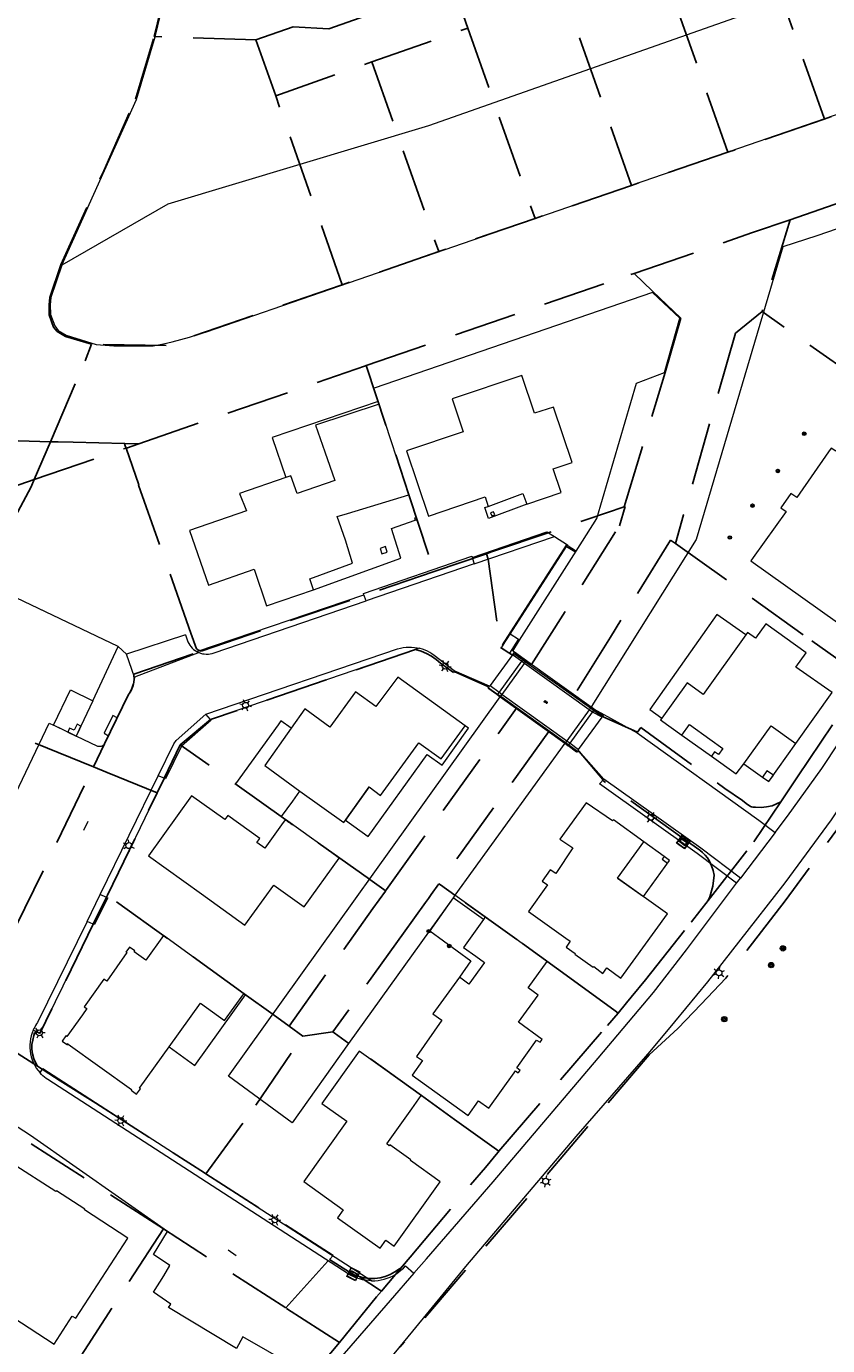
# Model space of a CAD drawing. Header units: metres. Extents: x 89872 to 94585, y 463299 to 469000.
# Tile 108 of 230: x 90800 to 90881, y 465301 to 465434. Entities that reach past the tile are written whole.
import ezdxf
from ezdxf.enums import TextEntityAlignment as Align

# ---------------------------------------------------------------- set-up
doc = ezdxf.new("R2010")
doc.units = ezdxf.units.M
doc.linetypes.add('HIDDEN', pattern=[9.525, 6.35, -3.175])
doc.layers.get('0').update_dxf_attribs({"linetype": 'CONTINUOUS'})
for name, color, linetype, lineweight in [('B-WE-GK-BESCHOEIING-G', 251, 'CONTINUOUS', 13), ('B-WE-GR-BEPLANTING_CULTUUR-G', 251, 'CONTINUOUS', 13), ('B-WE-GR-BOOM-S', 251, 'CONTINUOUS', 13), ('B-WE-IE-TERREINAFSCHEIDING-G', 251, 'CONTINUOUS', 13), ('B-WE-IE-TERREINAFSCHEIDING_KUNSTMATIG_HEKWERK-G', 251, 'CONTINUOUS', 13), ('B-WE-KL-ET_LS_OV_LICHTMAST-S', 251, 'CONTINUOUS', 13), ('B-WE-KL-ET_LS_SR_BORD-S', 251, 'CONTINUOUS', 13), ('B-WE-KW-KUNSTWERK-GV', 251, 'CONTINUOUS', 13), ('B-WE-OG-TOPOGRAFIE_BEBOUWING-GV', 251, 'CONTINUOUS', 13), ('B-WE-OG-TOPOGRAFIE_BEBOUWING_LUIFEL-GV', 251, 'CONTINUOUS', 13), ('B-WE-OG-TOPOGRAFIE_HUISNUMMER-T25', 251, 'CONTINUOUS', 13), ('B-WE-OG-TOPOGRAFIE_STRAATNAAM-T18', 251, 'CONTINUOUS', 13), ('B-WE-OG-TOPOGRAFIE_WATER-GV', 251, 'CONTINUOUS', 13), ('B-WE-VH-VERHARDING-GV', 251, 'CONTINUOUS', 13), ('B-WE-VV-VERKEERSTEKEN-G', 251, 'CONTINUOUS', 13), ('B_OVERBOUWLIJN_LIJN_0', 251, 'CONTINUOUS', 13), ('B_OVERBOUWLIJN_LIJN_1', 251, 'CONTINUOUS', 13), ('Percelen', 10, 'HIDDEN', 25), ('Q_PILAAR', 251, 'CONTINUOUS', 13), ('Q_PILAAR_0', 251, 'CONTINUOUS', 13), ('S_GBKN_SYMBOOL_GV_GROOT_1', 251, 'CONTINUOUS', 13)]:
    doc.layers.add(name, color=color, linetype=linetype, lineweight=lineweight)
doc.styles.get("Standard").update_dxf_attribs({"font": 'isocp.shx'})

# ---------------------------------------------------------------- blocks, each defined once
blk = doc.blocks.new('Q_VERKEERSBORD')
for points in [[(-0.5, 0.5), (0.5, 0.5), (0.5, -0.5), (-0.5, -0.5)], [(-0.37, 0.22), (0.36, 0.22), (0.36, -0.21), (-0.37, -0.21)]]:
    blk.add_lwpolyline(points, close=True)
for points in [[(-0.44, 0.46), (0.44, 0.46, -0.414214), (0.46, 0.44), (0.46, -0.44, -0.414214), (0.44, -0.46), (-0.44, -0.46, -0.414214), (-0.46, -0.44), (-0.46, 0.44), (-0.46, 0.44), (-0.46, 0.45), (-0.46, 0.45), (-0.46, 0.45), (-0.46, 0.45), (-0.46, 0.45), (-0.46, 0.45), (-0.46, 0.46), (-0.46, 0.46), (-0.46, 0.46), (-0.45, 0.46), (-0.45, 0.46), (-0.45, 0.46), (-0.45, 0.46), (-0.45, 0.46), (-0.45, 0.46), (-0.44, 0.46), (-0.44, 0.46)], [(-0.29, 0.16), (0.28, 0.16, -0.414214), (0.3, 0.14), (0.3, -0.13, -0.414214), (0.28, -0.16), (-0.29, -0.16, -0.414214), (-0.31, -0.13), (-0.31, 0.14), (-0.31, 0.14), (-0.31, 0.14), (-0.31, 0.14), (-0.31, 0.15), (-0.31, 0.15), (-0.31, 0.15), (-0.3, 0.15), (-0.3, 0.15), (-0.3, 0.15), (-0.3, 0.16), (-0.3, 0.16), (-0.3, 0.16), (-0.3, 0.16), (-0.29, 0.16), (-0.29, 0.16), (-0.29, 0.16), (-0.29, 0.16), (-0.29, 0.16)]]:
    blk.add_lwpolyline(points, format="xyb")
blk = doc.blocks.new('Q_STRAATNAAMBORD')
for points in [[(-0.5, 0.5), (0.5, 0.5), (0.5, -0.5), (-0.5, -0.5)], [(-0.37, 0.22), (0.36, 0.22), (0.36, -0.21), (-0.37, -0.21)]]:
    blk.add_lwpolyline(points, close=True)
for points in [[(-0.44, 0.46), (0.44, 0.46, -0.414214), (0.46, 0.44), (0.46, -0.44, -0.414214), (0.44, -0.46), (-0.44, -0.46, -0.414214), (-0.46, -0.44), (-0.46, 0.44), (-0.46, 0.44), (-0.46, 0.45), (-0.46, 0.45), (-0.46, 0.45), (-0.46, 0.45), (-0.46, 0.45), (-0.46, 0.45), (-0.46, 0.46), (-0.46, 0.46), (-0.46, 0.46), (-0.45, 0.46), (-0.45, 0.46), (-0.45, 0.46), (-0.45, 0.46), (-0.45, 0.46), (-0.45, 0.46), (-0.44, 0.46), (-0.44, 0.46)], [(-0.29, 0.16), (0.28, 0.16, -0.414214), (0.3, 0.14), (0.3, -0.13, -0.414214), (0.28, -0.16), (-0.29, -0.16, -0.414214), (-0.31, -0.13), (-0.31, 0.14), (-0.31, 0.14), (-0.31, 0.14), (-0.31, 0.14), (-0.31, 0.15), (-0.31, 0.15), (-0.31, 0.15), (-0.3, 0.15), (-0.3, 0.15), (-0.3, 0.15), (-0.3, 0.16), (-0.3, 0.16), (-0.3, 0.16), (-0.3, 0.16), (-0.29, 0.16), (-0.29, 0.16), (-0.29, 0.16), (-0.29, 0.16), (-0.29, 0.16)]]:
    blk.add_lwpolyline(points, format="xyb")
blk = doc.blocks.new('Q_LICHTMAST')
for points in [[(-0.26, 0.15), (-0.52, 0.3)], [(0, 0.3), (0, 0.6)], [(0.26, 0.15), (0.52, 0.3)], [(-0.26, -0.15), (-0.52, -0.3)], [(0, -0.3), (0, -0.6)], [(0.26, -0.15), (0.52, -0.3)]]:
    blk.add_lwpolyline(points)
blk.add_circle((0, 0), 0.3)
blk = doc.blocks.new('Q_BOOM')
for radius in [0.27, 0.18, 0.09]:
    blk.add_circle((0, 0), radius)
blk = doc.blocks.new('S_GBKN_SYMBOOL_GV_GROOT')
for points in [[(-0.1875, 0.03125), (-0.09375, 0.09375)], [(-0.1875, -0.0625), (0.0625, 0.09375)], [(-0.1875, 0.09375), (0.125, -0.09375)], [(-0.1875, 0), (-0.03125, -0.09375)], [(-0.125, -0.09375), (0.1875, 0.09375)], [(-0.0625, 0.09375), (0.1875, -0.0625)], [(0.03125, -0.09375), (0.1875, 0)], [(0.09375, 0.09375), (0.1875, 0.03125)]]:
    blk.add_lwpolyline(points)
blk = doc.blocks.new('BOOM-970')
at = {"layer": 'Q_PILAAR'}
for radius in [0.18, 0.09]:
    blk.add_circle((0, 0), radius, dxfattribs=at)
blk = doc.blocks.new('Q_PILAAR')
at = {"layer": 'Q_PILAAR'}
for p, q in [((0.05, 0.31), (0.12, 0.24)), ((0.12, 0.12), (0.05, 0.05)), ((0.31, 0.31), (0.24, 0.24)), ((0.24, 0.12), (0.31, 0.05))]:
    blk.add_line(p, q, dxfattribs=at)
blk.add_blockref('BOOM-970', (0.18, 0.18))

msp = doc.modelspace()

# ---------------------------------------------------------------- linework, layer by layer
at = {"layer": 'B-WE-GK-BESCHOEIING-G'}
msp.add_line((90854, 465361.88), (90842.89, 465346.52), dxfattribs=at)
for points in [[(90801.99, 465406.21), (90802.02, 465405.23), (90802.47, 465404.07), (90802.79, 465403.6), (90803.6, 465403.13), (90806.66, 465402.2), (90808.44, 465402.05), (90812.39, 465402.06), (90813.44, 465402.25), (90814.32, 465402.46), (90815.19, 465402.69), (90816.06, 465402.93), (90816.93, 465403.19), (90817.79, 465403.46), (90905.26, 465433.65), (90907.4, 465436.07), (90908.07, 465437.15)], [(90803.17, 465410.2), (90802.06, 465406.95), (90801.99, 465406.21)], [(90855.13, 465381.3), (90857.23, 465384.61), (90861.25, 465398.27), (90864.05, 465399.37), (90865.62, 465404.85), (90862.86, 465407.46), (90834.72, 465397.77)], [(90842.71, 465346.27), (90832.14, 465331.55), (90826.43, 465323.53), (90820.03, 465328.24), (90847.47, 465366.57)]]:
    msp.add_lwpolyline(points, dxfattribs=at)
at = {"layer": 'B-WE-GR-BEPLANTING_CULTUUR-G'}
for points in [[(90803.17, 465410.2), (90810.73, 465426.96), (90812.62, 465433.29), (90816.25, 465448.35)], [(90907.77, 465422.07), (90906.04, 465422.34), (90879.46, 465413.19), (90876.02, 465412.06), (90867.26, 465382.47), (90856.88, 465365.94), (90856.65, 465365.55)]]:
    msp.add_lwpolyline(points, dxfattribs=at)
at = {"layer": 'B-WE-IE-TERREINAFSCHEIDING-G'}
for p, q in [((90855.07, 465381.35), (90854.23, 465381.86)), ((90856.65, 465365.55), (90849.8, 465370.45)), ((90846.3, 465367.5), (90846.4, 465367.64)), ((90847.47, 465366.57), (90854, 465361.88)), ((90856.97, 465365.32), (90857.92, 465364.8)), ((90855.36, 465361.15), (90855.29, 465361.08)), ((90845.95, 465344.33), (90842.89, 465346.52))]:
    msp.add_line(p, q, dxfattribs=at)
for points in [[(90847.15, 465366.8), (90846.26, 465367.44), (90846.3, 465367.5)], [(90855.29, 465361.08), (90855.18, 465360.99), (90854.34, 465361.64)]]:
    msp.add_lwpolyline(points, dxfattribs=at)
at = {"layer": 'B-WE-IE-TERREINAFSCHEIDING_KUNSTMATIG_HEKWERK-G'}
for p, q in [((90848.79, 465371), (90848.83, 465370.97)), ((90848.83, 465370.97), (90849.71, 465370.34)), ((90849.71, 465370.34), (90850.03, 465370.11)), ((90850.03, 465370.11), (90856.58, 465365.45)), ((90846.28, 465367.52), (90846.3, 465367.5)), ((90846.3, 465367.5), (90847.2, 465366.86)), ((90847.2, 465366.86), (90847.52, 465366.63)), ((90847.52, 465366.63), (90854.06, 465361.96)), ((90856.58, 465365.45), (90856.91, 465365.21)), ((90856.91, 465365.21), (90857.8, 465364.58)), ((90857.8, 465364.58), (90857.84, 465364.55)), ((90854.06, 465361.96), (90854.4, 465361.72)), ((90854.4, 465361.72), (90855.29, 465361.08)), ((90855.29, 465361.08), (90855.32, 465361.06))]:
    msp.add_line(p, q, dxfattribs=at)
at = {"layer": 'B-WE-KW-KUNSTWERK-GV'}
for p, q in [((90848.72, 465370.81), (90846.45, 465367.71)), ((90849.61, 465370.19), (90848.72, 465370.81)), ((90849.61, 465370.19), (90847.36, 465367.06)), ((90847.67, 465366.83), (90849.92, 465369.96)), ((90849.71, 465370.34), (90849.61, 465370.19)), ((90849.92, 465369.96), (90849.61, 465370.19)), ((90849.8, 465370.45), (90849.71, 465370.34)), ((90850.11, 465370.23), (90849.8, 465370.45)), ((90849.92, 465369.96), (90850.03, 465370.11)), ((90856.46, 465365.28), (90849.92, 465369.96)), ((90850.03, 465370.11), (90850.11, 465370.23)), ((90846.45, 465367.71), (90847.36, 465367.06)), ((90847.2, 465366.86), (90847.15, 465366.8)), ((90847.15, 465366.8), (90847.47, 465366.57)), ((90847.36, 465367.06), (90847.2, 465366.86)), ((90847.36, 465367.06), (90847.67, 465366.83)), ((90847.47, 465366.57), (90847.52, 465366.63)), ((90847.52, 465366.63), (90847.67, 465366.83)), ((90847.67, 465366.83), (90854.2, 465362.14)), ((90856.58, 465365.45), (90856.46, 465365.28)), ((90856.65, 465365.55), (90856.58, 465365.45)), ((90856.97, 465365.32), (90856.65, 465365.55)), ((90856.91, 465365.21), (90856.97, 465365.32)), ((90856.46, 465365.28), (90854.2, 465362.14)), ((90854.53, 465361.9), (90856.79, 465365.04)), ((90855.39, 465361.25), (90857.76, 465364.51)), ((90856.79, 465365.04), (90856.46, 465365.28)), ((90856.79, 465365.04), (90856.91, 465365.21)), ((90857.76, 465364.51), (90856.79, 465365.04)), ((90854.06, 465361.96), (90854, 465361.88)), ((90854, 465361.88), (90854.34, 465361.64)), ((90854.2, 465362.14), (90854.06, 465361.96)), ((90854.2, 465362.14), (90854.53, 465361.9)), ((90854.34, 465361.64), (90854.4, 465361.72)), ((90854.4, 465361.72), (90854.53, 465361.9)), ((90854.53, 465361.9), (90855.39, 465361.25))]:
    msp.add_line(p, q, dxfattribs=at)
at = {"layer": 'B-WE-OG-TOPOGRAFIE_BEBOUWING-GV'}
for p, q in [((90838.23, 465387.01), (90835.22, 465396.17)), ((90836.05, 465381.21), (90835.86, 465381.76)), ((90803.77, 465363.01), (90804.63, 465362.59)), ((90827.23, 465357.06), (90831.65, 465353.86)), ((90831.83, 465354.12), (90832.2, 465354.64)), ((90831.65, 465353.86), (90831.83, 465354.12)), ((90854.81, 465351.31), (90853.07, 465348.72)), ((90864.03, 465350.44), (90863.83, 465350.17)), ((90863.83, 465350.17), (90864.38, 465349.78)), ((90864.38, 465349.78), (90864.57, 465350.05)), ((90845.95, 465344.33), (90845.77, 465344.07)), ((90821.56, 465336.57), (90813.45, 465342.44))]:
    msp.add_line(p, q, dxfattribs=at)
for points in [[(90850.14, 465386.05), (90853.62, 465387.23), (90852.83, 465389.63), (90854.73, 465390.28), (90852.85, 465395.87), (90850.92, 465395.26), (90849.64, 465399.06), (90842.6, 465396.69), (90843.72, 465393.38), (90837.99, 465391.45), (90840.22, 465384.83), (90845.93, 465386.79), (90846.26, 465385.83), (90849.74, 465387.12), (90850.14, 465386.05)], [(90889.69, 465389.65), (90891.94, 465392.78), (90883.96, 465398.47), (90881.7, 465395.32), (90883.34, 465394.14), (90881.37, 465391.4), (90880.92, 465391.72), (90880.64, 465391.33), (90877.42, 465386.73), (90876.84, 465387.14), (90875.81, 465385.69), (90876.35, 465385.31), (90873.01, 465380.66), (90872.78, 465380.34), (90881.53, 465374.09), (90884.17, 465377.76), (90885.8, 465376.6), (90888.68, 465380.64), (90887.02, 465381.83), (90889.66, 465385.51), (90886.05, 465388.08), (90887.97, 465390.84)], [(90825.82, 465388.74), (90821.14, 465387.14), (90821.83, 465385.37), (90816.09, 465383.38), (90817.98, 465377.88)], [(90846.5, 465385.18), (90846.61, 465384.88), (90846.91, 465384.99), (90846.8, 465385.29), (90846.5, 465385.18)], [(90839.02, 465384.71), (90838.81, 465384.63), (90838.88, 465384.42)], [(90835.86, 465381.76), (90835.33, 465381.57), (90835.52, 465381.02), (90836.05, 465381.21)], [(90808.88, 465371.65), (90793.45, 465379), (90789.15, 465369.92), (90792.18, 465368.46)], [(90817.98, 465377.88), (90822.6, 465379.48), (90823.87, 465375.76), (90828.6, 465377.41)], [(90868.8, 465360.57), (90871.32, 465358.78), (90872.07, 465359.82), (90874.83, 465363.66), (90877.35, 465361.85), (90880.99, 465367), (90877.32, 465369.58), (90878.38, 465371.04), (90874.31, 465373.96), (90873.26, 465372.5), (90872.45, 465373.08), (90872.27, 465372.83)], [(90802.33, 465363.71), (90804.04, 465367.28), (90806.31, 465366.17), (90808.88, 465371.65)], [(90843.91, 465363.65), (90837.12, 465368.57), (90834.9, 465365.6), (90832.84, 465367.08), (90830.26, 465363.52), (90827.74, 465365.35), (90826.33, 465363.4)], [(90863.81, 465364.43), (90863.67, 465364.24), (90865.82, 465362.71)], [(90796.84, 465346.38), (90794.15, 465347.68), (90796.82, 465353.29), (90799.19, 465358.27), (90801.88, 465363.92), (90802.33, 465363.71)], [(90804.63, 465362.59), (90804.83, 465363.01), (90805.11, 465363.63), (90804.72, 465363.81), (90804.42, 465363.2), (90803.96, 465363.42), (90803.77, 465363.01)], [(90875.07, 465358.65), (90874.42, 465359.11), (90873.97, 465358.47), (90874.61, 465358.01), (90875.07, 465358.65)], [(90832.2, 465354.64), (90832.41, 465354.93), (90834.21, 465357.47)], [(90828.65, 465352.11), (90825.77, 465354.19), (90825.54, 465353.87), (90823.7, 465351.27), (90822.89, 465351.85), (90823.18, 465352.26), (90819.93, 465354.59), (90819.63, 465354.19), (90816.27, 465356.57), (90811.92, 465350.5), (90817.28, 465346.66)], [(90861.97, 465351.92), (90858.9, 465354.14), (90858.82, 465354.04), (90856.15, 465355.86), (90853.49, 465352.2), (90854.81, 465351.31)], [(90817.28, 465346.66), (90821.68, 465343.51), (90824.59, 465347.55), (90827.66, 465345.35), (90831.2, 465350.27), (90828.73, 465352.05), (90828.65, 465352.11)], [(90853.07, 465348.72), (90852.52, 465349.09), (90851.71, 465347.96), (90852.25, 465347.57), (90850.31, 465344.88), (90854.1, 465342.18), (90854.52, 465341.88), (90854.12, 465341.27), (90855.04, 465340.65), (90854.99, 465340.58), (90856.87, 465339.24), (90856.92, 465339.31), (90857.83, 465338.61), (90858.23, 465339.17), (90859.64, 465338.15), (90864.36, 465344.64), (90859.33, 465348.26)], [(90843.35, 465338.24), (90840.65, 465334.52), (90841.58, 465333.88), (90839.01, 465330.22), (90839.62, 465329.82), (90838.58, 465328.33), (90844.23, 465324.25), (90845.28, 465325.73), (90846.31, 465324.99), (90848.88, 465328.56), (90849.02, 465328.76), (90849.29, 465328.56), (90849.49, 465328.82), (90849.15, 465329.07), (90851.14, 465331.89), (90851.52, 465331.67), (90851.71, 465331.94), (90849.31, 465333.68), (90851.3, 465336.42), (90850.3, 465337.15), (90852.22, 465339.82), (90845.95, 465344.33)], [(90813.45, 465342.44), (90811.67, 465339.96), (90810.49, 465340.81), (90810.56, 465340.91), (90810.02, 465341.29), (90809.65, 465340.76), (90809.75, 465340.73), (90807.71, 465337.85), (90807.43, 465338.05), (90805.44, 465335.25), (90805.7, 465335.07), (90805.26, 465334.45), (90803.69, 465332.26), (90803.59, 465332.3), (90803.21, 465331.77), (90803.74, 465331.41), (90803.76, 465331.53), (90803.82, 465331.48), (90810.23, 465326.9), (90810.17, 465326.81), (90810.71, 465326.41), (90811.11, 465326.95), (90811.02, 465327.01), (90811.1, 465327.13), (90814.01, 465331.19)], [(90841.39, 465317.56), (90838.4, 465319.7), (90838.44, 465319.78), (90836.31, 465321.28), (90836.26, 465321.2), (90836, 465321.38), (90838.53, 465324.94), (90839.48, 465326.27), (90833.22, 465330.76), (90829.46, 465325.48), (90831.97, 465323.68), (90827.62, 465317.58), (90831.6, 465314.73), (90831.04, 465313.91), (90835.34, 465310.84), (90835.92, 465311.65), (90836.74, 465311.05), (90841.39, 465317.56)], [(90794.05, 465317.92), (90790.25, 465312.01), (90791.59, 465311.14), (90792.75, 465310.39), (90793.22, 465311.11), (90796.72, 465308.84), (90794.89, 465306.03), (90802.4, 465301.16), (90804.23, 465303.98), (90804.59, 465303.76), (90809.85, 465311.87), (90805.45, 465314.71), (90805.5, 465314.8), (90802.63, 465316.66), (90802.57, 465316.58), (90798.15, 465319.42), (90796.24, 465316.45), (90795.96, 465316.64)]]:
    msp.add_lwpolyline(points, dxfattribs=at)
at = {"layer": 'B-WE-OG-TOPOGRAFIE_BEBOUWING_LUIFEL-GV'}
for p, q in [((90826.32, 465388.92), (90825.82, 465388.74)), ((90839.02, 465384.71), (90838.23, 465387.01)), ((90838.88, 465384.42), (90839.09, 465384.49)), ((90839.09, 465384.49), (90839.02, 465384.71)), ((90865.82, 465362.71), (90868.8, 465360.57)), ((90834.21, 465357.47), (90832.2, 465354.64)), ((90834.21, 465357.47), (90835.38, 465356.62)), ((90859.33, 465348.26), (90861.97, 465351.92)), ((90864.03, 465350.44), (90861.97, 465351.92)), ((90861.94, 465346.38), (90864.57, 465350.05)), ((90864.57, 465350.05), (90864.03, 465350.44)), ((90859.33, 465348.26), (90861.94, 465346.38)), ((90845.77, 465344.07), (90842.71, 465346.27))]:
    msp.add_line(p, q, dxfattribs=at)
for points in [[(90835.22, 465396.17), (90835.13, 465396.42), (90824.44, 465392.79), (90825.82, 465388.74)], [(90835.22, 465396.17), (90828.81, 465394.04), (90829.74, 465391.35), (90830.75, 465388.44), (90826.94, 465387.12), (90826.32, 465388.92)], [(90828.6, 465377.41), (90828.23, 465378.5), (90832.55, 465380.09), (90831.85, 465382.43), (90831.01, 465384.8), (90832.04, 465385.12), (90838.23, 465387.01)], [(90828.6, 465377.41), (90837.43, 465380.61), (90836.49, 465383.59), (90838.88, 465384.42)], [(90872.27, 465372.83), (90869.37, 465374.89), (90862.57, 465365.31), (90863.81, 465364.43)], [(90872.27, 465372.83), (90867.98, 465366.82), (90866.34, 465367.99), (90863.81, 465364.43)], [(90826.33, 465363.4), (90825.31, 465364.14), (90825.02, 465363.74), (90820.73, 465357.8), (90825.38, 465354.47), (90826.52, 465356.04), (90827.23, 465357.06)], [(90826.33, 465363.4), (90823.67, 465359.64), (90827.23, 465357.06)], [(90831.83, 465354.12), (90834.14, 465352.46), (90840.08, 465360.75), (90841.59, 465359.68), (90844.25, 465363.4), (90843.91, 465363.65)], [(90835.38, 465356.62), (90839.23, 465361.93), (90841.51, 465360.3), (90843.91, 465363.65)], [(90865.82, 465362.71), (90866.59, 465363.79), (90868.65, 465362.29), (90869.96, 465361.35), (90869.52, 465360.74), (90869.13, 465361.03), (90868.8, 465360.57)], [(90832.2, 465354.64), (90831.83, 465354.12), (90831.83, 465354.12)], [(90842.71, 465346.27), (90840.36, 465342.91), (90844.5, 465339.9), (90843.35, 465338.24)], [(90845.77, 465344.07), (90843.75, 465341.25), (90844.99, 465340.36), (90845.87, 465339.73), (90844.3, 465337.54), (90843.35, 465338.24)], [(90814.01, 465331.19), (90816.61, 465329.33), (90821.73, 465336.45), (90821.56, 465336.57)], [(90814.01, 465331.19), (90817.18, 465335.62), (90819.6, 465333.85), (90821.56, 465336.57)]]:
    msp.add_lwpolyline(points, dxfattribs=at)
at = {"layer": 'B-WE-OG-TOPOGRAFIE_STRAATNAAM-T18'}
for p, q in [((90805.41, 465353.11), (90805.84, 465354.01)), ((90819.97, 465310.67), (90820.79, 465310.1))]:
    msp.add_line(p, q, dxfattribs=at)
at = {"layer": 'B-WE-OG-TOPOGRAFIE_WATER-GV'}
for p, q in [((90848.91, 465371.08), (90849.8, 465370.45)), ((90842.89, 465346.52), (90842.71, 465346.27))]:
    msp.add_line(p, q, dxfattribs=at)
msp.add_lwpolyline([(90908.07, 465437.15), (90897.39, 465440.98), (90885.89, 465439.08), (90871.15, 465435.18), (90840.23, 465424.29), (90813.88, 465416.36), (90803.17, 465410.2)], dxfattribs=at)
at = {"layer": 'B-WE-VH-VERHARDING-GV'}
for p, q in [((90844.84, 465380.01), (90852.94, 465382.78)), ((90849.43, 465372.3), (90855.13, 465381.3)), ((90855.07, 465381.35), (90855.13, 465381.3)), ((90844.84, 465380.01), (90833.92, 465376.27)), ((90844.64, 465380.67), (90844.84, 465380.01)), ((90816.81, 465371.16), (90833.68, 465376.89)), ((90833.92, 465376.27), (90833.68, 465376.89)), ((90815.67, 465372.85), (90809.72, 465370.9)), ((90847.73, 465371.78), (90848.48, 465372.92)), ((90849.33, 465372.37), (90848.48, 465372.92)), ((90849.43, 465372.3), (90849.33, 465372.37)), ((90808.88, 465371.65), (90809.72, 465370.9)), ((90810.51, 465368.58), (90809.72, 465370.9)), ((90817.04, 465371.05), (90810.51, 465368.58)), ((90817.73, 465364.82), (90837.1, 465371.43)), ((90839.27, 465371.49), (90818.2, 465364.29)), ((90848.83, 465370.97), (90848.72, 465370.81)), ((90848.91, 465371.08), (90848.83, 465370.97)), ((90846.45, 465367.71), (90846.4, 465367.64)), ((90807.89, 465362.64), (90808.77, 465364.47)), ((90818.2, 465364.29), (90817.73, 465364.82)), ((90857.76, 465364.51), (90857.8, 465364.58)), ((90857.8, 465364.58), (90857.92, 465364.8)), ((90803.77, 465363.01), (90802.33, 465363.71)), ((90855.36, 465361.15), (90855.39, 465361.25)), ((90857.95, 465358.26), (90855.36, 465361.15)), ((90807.05, 465346.6), (90812.91, 465358.59)), ((90813.51, 465358.35), (90807.69, 465346.3)), ((90813.51, 465358.35), (90812.91, 465358.59)), ((90875.24, 465352.88), (90871.74, 465348.24)), ((90871.35, 465347.73), (90867.36, 465350.74)), ((90871.35, 465347.73), (90871.74, 465348.24)), ((90805.72, 465343.87), (90807.05, 465346.6)), ((90807.69, 465346.3), (90807.05, 465346.6)), ((90806.35, 465343.61), (90805.72, 465343.87))]:
    msp.add_line(p, q, dxfattribs=at)
for points in [[(90875.24, 465352.88), (90876.48, 465354.53), (90879.96, 465359.32), (90885.05, 465367.02), (90888.88, 465373.03), (90892.51, 465379.09), (90895.98, 465385.43), (90898.45, 465390.39)], [(90844.64, 465380.67), (90852.18, 465383.26), (90852.94, 465382.78)], [(90852.94, 465382.78), (90854.28, 465381.93), (90854.23, 465381.86)], [(90854.23, 465381.86), (90854.12, 465381.92), (90847.66, 465371.82), (90847.73, 465371.78)], [(90848.48, 465372.92), (90854.15, 465381.79), (90855.01, 465381.26), (90855.07, 465381.35)], [(90833.68, 465376.89), (90833.65, 465377.03), (90844.6, 465380.78), (90844.64, 465380.67)], [(90817.04, 465371.05), (90817.18, 465371), (90817.38, 465370.94), (90817.57, 465370.91), (90817.77, 465370.9), (90817.98, 465370.9), (90818.17, 465370.93), (90818.37, 465370.97), (90818.56, 465371.03), (90833.92, 465376.27)], [(90815.67, 465372.85), (90815.92, 465372.14), (90816, 465371.97), (90816.1, 465371.8), (90816.22, 465371.65), (90816.35, 465371.51), (90816.49, 465371.37), (90816.65, 465371.26), (90816.81, 465371.16)], [(90847.73, 465371.78), (90847.57, 465371.55), (90848.44, 465371), (90849.33, 465372.37)], [(90848.91, 465371.08), (90848.73, 465371.2), (90849.43, 465372.3)], [(90816.81, 465371.16), (90816.99, 465371.07), (90817.04, 465371.05)], [(90837.1, 465371.43), (90837.38, 465371.51), (90837.66, 465371.56), (90837.95, 465371.59), (90838.23, 465371.61), (90838.52, 465371.6), (90838.81, 465371.57), (90839.09, 465371.53), (90839.27, 465371.49)], [(90846.4, 465367.64), (90842.81, 465369.22), (90840.78, 465370.76), (90840.56, 465370.92), (90840.34, 465371.05), (90840.11, 465371.18), (90839.87, 465371.29), (90839.62, 465371.38), (90839.37, 465371.46), (90839.27, 465371.49)], [(90810.51, 465368.58), (90810.47, 465368.29), (90810.4, 465368), (90810.31, 465367.71), (90810.21, 465367.43), (90810.09, 465367.16), (90808.77, 465364.47)], [(90808.77, 465364.47), (90808.33, 465364.7), (90807.46, 465362.89), (90807.89, 465362.64)], [(90812.91, 465358.59), (90814.49, 465361.83), (90814.71, 465362.17), (90817.73, 465364.82)], [(90818.2, 465364.29), (90818.26, 465364.23), (90815.25, 465361.58), (90813.66, 465358.3), (90813.51, 465358.35)], [(90857.92, 465364.8), (90861.32, 465362.94), (90873.59, 465354.12), (90875.24, 465352.88)], [(90807.89, 465362.64), (90807.5, 465361.81), (90807.43, 465361.73), (90807.35, 465361.66), (90807.25, 465361.6), (90807.15, 465361.57), (90807.04, 465361.55), (90806.93, 465361.56), (90806.81, 465361.57), (90804.63, 465362.59)], [(90883.4, 465357.86), (90880.89, 465354.14), (90876.21, 465347.79), (90871.54, 465341.79), (90868.42, 465337.77), (90865.07, 465333.72), (90862.57, 465330.72), (90862.16, 465330.23), (90855.12, 465322.13), (90843.95, 465309), (90838.59, 465302.46), (90834.83, 465297.88), (90830.16, 465292.49), (90825.82, 465287.67)], [(90867.36, 465350.74), (90857.51, 465357.77), (90857.95, 465358.26)], [(90871.74, 465348.24), (90867.73, 465351.27), (90857.95, 465358.26)], [(90838.75, 465308.31), (90840.01, 465309.76), (90846.77, 465317.55), (90857.36, 465330.05), (90862.94, 465336.7), (90866.28, 465341.01), (90871.35, 465347.73)], [(90807.69, 465346.3), (90807.82, 465346.25), (90806.48, 465343.55), (90806.35, 465343.61)], [(90805.72, 465343.87), (90800.73, 465333.65), (90800.63, 465333.51), (90800.53, 465333.36), (90800.44, 465333.2), (90800.36, 465333.04), (90800.29, 465332.88)], [(90806.35, 465343.61), (90800.95, 465332.57), (90800.29, 465332.88)], [(90829.27, 465297.39), (90821.47, 465301.88), (90820.83, 465300.71), (90813.96, 465304.86), (90814.18, 465305.2), (90812.43, 465306.4), (90813.48, 465308.04), (90814.1, 465309.11), (90812.45, 465310.2), (90813.84, 465312.53), (90800.02, 465322.24), (90793.64, 465326.34), (90793.18, 465326.64), (90791.08, 465327.98), (90793.72, 465334.3), (90793.84, 465334.31), (90793.95, 465334.34), (90794.05, 465334.39), (90794.14, 465334.45), (90794.21, 465334.53), (90794.27, 465334.63), (90795.25, 465336.6)], [(90800.29, 465332.88), (90800.17, 465332.6), (90800.08, 465332.3), (90800.02, 465332), (90799.97, 465331.7), (90799.95, 465331.39), (90799.95, 465331.09), (90799.97, 465330.78), (90800.02, 465330.48), (90800.09, 465330.18), (90800.19, 465329.89), (90800.3, 465329.6), (90800.44, 465329.33), (90800.59, 465329.06), (90800.77, 465328.81), (90800.97, 465328.58)], [(90800.97, 465328.58), (90801.25, 465329.01), (90834.49, 465307.55)], [(90834.49, 465307.55), (90834.18, 465307.57), (90833.87, 465307.6), (90833.56, 465307.66), (90833.26, 465307.74), (90832.96, 465307.83), (90832.67, 465307.95), (90832.39, 465308.09), (90832.12, 465308.25), (90801.75, 465327.9), (90801.58, 465328.01), (90801.42, 465328.14), (90801.26, 465328.28), (90801.11, 465328.42), (90800.97, 465328.58)], [(90838.75, 465308.31), (90836.36, 465305.56), (90829.27, 465297.39)], [(90834.49, 465307.55), (90834.81, 465307.56), (90835.13, 465307.59), (90835.44, 465307.64), (90835.75, 465307.72), (90836.06, 465307.82), (90836.35, 465307.93), (90836.64, 465308.07), (90836.92, 465308.23), (90837.19, 465308.41), (90837.44, 465308.61), (90837.68, 465308.82), (90837.9, 465309.05), (90838.75, 465308.31)]]:
    msp.add_lwpolyline(points, dxfattribs=at)
at = {"layer": 'B_OVERBOUWLIJN_LIJN_0'}
msp.add_lwpolyline([(90850.14, 465386.05), (90846.3, 465384.62), (90845.9, 465385.7), (90846.26, 465385.83)], dxfattribs=at)
at = {"layer": 'B_OVERBOUWLIJN_LIJN_1'}
for points in [[(90806.31, 465366.17), (90805.11, 465363.63), (90804.83, 465363.01), (90804.63, 465362.59), (90804.22, 465362.79), (90802.33, 465363.71)], [(90872.07, 465359.82), (90873.97, 465358.47), (90874.61, 465358.01), (90877.35, 465361.85)]]:
    msp.add_lwpolyline(points, dxfattribs=at)
at = {"layer": 'Percelen'}
for p, q in [((90871.74, 465449.01), (90880.21, 465424.98)), ((90870.47, 465421.63), (90862.03, 465445.58)), ((90852.32, 465442.16), (90860.73, 465418.28)), ((90822.79, 465432.98), (90812.51, 465433.33)), ((90834.5, 465430.75), (90844.21, 465434.17)), ((90844.21, 465434.17), (90850.99, 465414.93)), ((90822.79, 465432.98), (90824.78, 465427.32)), ((90824.78, 465427.32), (90834.5, 465430.75)), ((90834.5, 465430.75), (90841.26, 465411.58)), ((90889.95, 465428.33), (90880.21, 465424.98)), ((90831.51, 465408.22), (90824.78, 465427.32)), ((90880.21, 465424.98), (90870.47, 465421.63)), ((90870.47, 465421.63), (90860.73, 465418.28)), ((90860.73, 465418.28), (90850.99, 465414.93)), ((90850.99, 465414.93), (90841.26, 465411.58)), ((90876.75, 465414.8), (90873.93, 465405.52)), ((90841.26, 465411.58), (90831.51, 465408.22)), ((90800.39, 465388.53), (90802.04, 465392.37)), ((90800.39, 465388.53), (90809.66, 465391.72)), ((90785.9, 465383.53), (90800.39, 465388.53)), ((90840.79, 465379.24), (90846.07, 465381.04)), ((90817.24, 465371.2), (90840.79, 465379.24)), ((90806.37, 465359.51), (90786.49, 465367.62)), ((90794.35, 465334.72), (90806.38, 465359.5)), ((90806.38, 465359.5), (90806.37, 465359.51)), ((90807.79, 465346.52), (90812.81, 465356.88)), ((90827.52, 465332.29), (90826.14, 465333.29)), ((90830.56, 465332.7), (90827.52, 465332.29)), ((90825.8, 465304.81), (90813.43, 465312.79)), ((90825.8, 465304.81), (90830.23, 465309.72)), ((90835.47, 465306.5), (90833.21, 465307.97)), ((90835.47, 465306.5), (90837.59, 465309.02)), ((90831.22, 465301.32), (90825.8, 465304.81))]:
    msp.add_line(p, q, dxfattribs=at)
for points in [[(90812.51, 465433.33), (90816.15, 465448.36), (90816.2, 465448.63)], [(90842.34, 465447.01), (90838.4, 465438.77), (90838.04, 465438.14), (90837.6, 465437.54), (90837.07, 465437), (90836.48, 465436.53), (90835.84, 465436.15), (90835.15, 465435.86), (90830.14, 465434.09), (90826.56, 465434.31), (90822.79, 465432.98)], [(90844.21, 465434.17), (90842.97, 465437.68), (90843.66, 465439.1), (90852.32, 465442.16)], [(90806.16, 465402.21), (90803.54, 465402.99), (90802.69, 465403.5), (90802.33, 465403.96), (90801.9, 465405.2), (90801.88, 465406.2), (90801.96, 465406.95), (90803.07, 465410.25), (90807.41, 465419.76), (90810.63, 465426.99), (90812.51, 465433.33)], [(90876.75, 465414.8), (90901.62, 465423.36), (90907.79, 465425.48), (90908.17, 465425.61)], [(90860.99, 465409.37), (90872.97, 465413.5), (90876.75, 465414.8)], [(90833.93, 465400.07), (90860.67, 465409.27), (90860.99, 465409.37)], [(90860, 465385.8), (90864.13, 465399.37), (90865.73, 465404.87), (90862.87, 465407.58), (90860.99, 465409.37)], [(90831.51, 465408.22), (90813.7, 465402.1), (90806.16, 465402.21)], [(90873.93, 465405.52), (90871.23, 465403.33), (90866, 465384.97), (90865.17, 465382.08)], [(90896.48, 465389.47), (90896.43, 465389.51), (90891.94, 465392.78), (90890.89, 465393.53), (90883.96, 465398.47), (90873.93, 465405.52)], [(90802.04, 465392.37), (90805.52, 465400.53), (90806.16, 465402.21)], [(90810.95, 465392.16), (90833.87, 465400.04), (90833.93, 465400.07)], [(90833.93, 465400.07), (90838.23, 465387.01), (90840.79, 465379.24)], [(90802.04, 465392.37), (90795.57, 465392.57), (90790.81, 465394.72), (90785.9, 465383.53)], [(90809.49, 465392.19), (90804.33, 465392.32), (90802.82, 465392.35), (90802.04, 465392.37)], [(90810.95, 465392.16), (90809.54, 465392.19), (90809.49, 465392.19)], [(90809.49, 465392.19), (90809.58, 465391.94), (90809.66, 465391.72)], [(90809.66, 465391.72), (90809.7, 465391.73), (90810.95, 465392.16)], [(90809.66, 465391.72), (90810.96, 465388), (90810.93, 465387.97), (90816.21, 465373.03), (90816.77, 465371.43), (90816.99, 465371.3), (90817.24, 465371.2)], [(90786.49, 465367.62), (90788.35, 465369.87), (90792.87, 465376.2), (90797.34, 465382.73), (90797.91, 465383.75), (90800.09, 465387.82), (90800.39, 465388.53)], [(90846.07, 465381.04), (90846.26, 465380.51), (90847.48, 465371.58), (90848.71, 465370.8), (90848.92, 465371.08), (90850.64, 465369.85), (90859.51, 465383.87), (90860.09, 465385.83), (90860, 465385.8)], [(90846.07, 465381.04), (90846.6, 465381.22), (90856.41, 465384.57), (90860, 465385.8)], [(90865.17, 465382.08), (90864.68, 465382.43), (90858.6, 465372.62), (90854.96, 465366.74), (90857.84, 465364.66), (90857.86, 465364.55), (90861.33, 465363.01), (90861.66, 465363.47), (90870.17, 465357.31), (90871.96, 465356.09), (90872.33, 465355.78), (90872.74, 465355.5), (90872.86, 465355.46), (90872.99, 465355.43), (90873.27, 465355.41), (90873.83, 465355.4), (90874.38, 465355.45), (90874.93, 465355.57), (90875.74, 465355.94), (90875.81, 465355.97)], [(90865.17, 465382.08), (90878.96, 465372.24), (90884.22, 465368.5)], [(90806.37, 465359.51), (90807.5, 465361.83), (90809.91, 465366.81), (90810.11, 465367.1), (90810.26, 465367.4), (90810.38, 465367.73), (90810.45, 465368.06), (90810.48, 465368.41), (90810.46, 465368.75), (90810.44, 465368.88), (90817.24, 465371.2)], [(90835.89, 465346.98), (90836.16, 465347.35), (90849.1, 465365.43), (90846.32, 465367.43), (90846.21, 465367.61), (90842.81, 465369.15), (90842.74, 465369.05), (90841.44, 465369.97), (90840.99, 465370.35), (90840.52, 465370.68), (90840.01, 465370.96), (90839.47, 465371.19), (90838.91, 465371.36), (90818.21, 465364.29), (90815.14, 465361.74)], [(90875.81, 465355.97), (90877.5, 465358.49), (90884.22, 465368.5)], [(90868.48, 465346), (90868.65, 465346.35), (90868.95, 465347.45), (90869.07, 465348.55), (90868.97, 465349.04), (90868.82, 465349.51), (90868.61, 465349.97), (90868.42, 465350.29), (90868.19, 465350.58), (90867.92, 465350.85), (90867.63, 465351.08), (90865.83, 465352.37), (90857.82, 465358.13), (90857.83, 465358.23), (90855.43, 465361.04), (90855.24, 465361.01), (90852.37, 465363.08), (90841.28, 465347.68)], [(90815.14, 465361.74), (90813.52, 465358.36), (90813.51, 465358.33), (90812.81, 465356.88)], [(90835.89, 465346.98), (90835.7, 465347.11), (90834.31, 465348.1), (90834.26, 465348.14), (90826.32, 465353.78), (90826.3, 465353.79), (90826.27, 465353.81), (90826.15, 465353.9), (90826.13, 465353.91), (90826.12, 465353.92), (90825.82, 465354.14), (90815.14, 465361.74)], [(90812.81, 465356.88), (90812.79, 465356.89), (90807.77, 465358.94), (90806.38, 465359.5)], [(90884.29, 465356.97), (90876.26, 465345.97), (90870.25, 465338.15), (90867.76, 465335.52), (90865.42, 465333.06), (90862.5, 465330.38), (90837.33, 465300.86)], [(90868.48, 465346), (90873.09, 465351.92), (90875.81, 465355.97)], [(90826.14, 465333.29), (90834.61, 465345.19), (90835.86, 465346.93), (90835.88, 465346.96), (90835.89, 465346.98)], [(90841.28, 465347.68), (90840.5, 465346.59), (90840.22, 465346.2), (90839.93, 465345.8), (90837.69, 465342.69), (90830.56, 465332.7)], [(90859.37, 465334.62), (90859.09, 465334.83), (90854.86, 465337.92), (90849.14, 465342.05), (90842.89, 465346.52), (90841.43, 465347.57), (90841.28, 465347.68)], [(90807.79, 465346.52), (90807.69, 465346.32), (90806.35, 465343.6), (90800.96, 465332.56), (90800.54, 465332.77), (90800.36, 465332.34), (90800.23, 465331.89), (90800.16, 465331.42), (90800.15, 465330.95), (90800.21, 465330.48), (90800.34, 465330), (90800.54, 465329.54), (90800.71, 465329.25)], [(90826.14, 465333.29), (90824.52, 465334.46), (90821.58, 465336.57), (90807.79, 465346.52)], [(90859.37, 465334.62), (90860.24, 465335.65), (90860.71, 465336.23), (90862.13, 465337.98), (90866.77, 465343.81), (90866.78, 465343.82), (90868.48, 465346)], [(90847.33, 465320.65), (90858.3, 465333.36), (90859.37, 465334.62)], [(90793.37, 465332.7), (90797.07, 465331.56), (90800.71, 465329.25)], [(90817.74, 465318.35), (90822.79, 465325.3), (90827.52, 465332.29)], [(90847.33, 465320.65), (90842.84, 465323.87), (90839.51, 465326.27), (90832.18, 465331.53), (90830.68, 465332.61), (90830.56, 465332.7)], [(90800.71, 465329.25), (90803.02, 465327.78), (90806.62, 465325.49), (90814.41, 465320.49), (90817.58, 465318.46), (90817.74, 465318.35)], [(90813.43, 465312.79), (90796.25, 465323.87), (90784.48, 465305.68)], [(90837.59, 465309.02), (90838.36, 465309.94), (90845.97, 465319.02), (90847.24, 465320.53), (90847.27, 465320.57), (90847.33, 465320.65)], [(90817.74, 465318.35), (90830.58, 465310.11), (90830.23, 465309.72)], [(90813.43, 465312.79), (90801.61, 465294.59), (90799.16, 465290.83)], [(90830.23, 465309.72), (90832.24, 465308.42), (90832.71, 465308.16), (90833.21, 465307.97)], [(90833.21, 465307.97), (90833.73, 465307.84), (90834.26, 465307.77), (90834.8, 465307.78), (90835.33, 465307.85), (90835.85, 465308), (90836.35, 465308.2), (90836.83, 465308.45), (90837.28, 465308.76), (90837.59, 465309.02)], [(90831.22, 465301.32), (90834.98, 465305.92), (90835.47, 465306.5)], [(90799.16, 465290.83), (90808.96, 465284.53), (90810.63, 465286.48), (90810.94, 465286.28), (90815.18, 465283.56), (90815.78, 465283.17), (90816.92, 465284.5), (90822.34, 465290.81), (90827.73, 465297.15), (90831.22, 465301.32)]]:
    msp.add_lwpolyline(points, dxfattribs=at)

# ---------------------------------------------------------------- block references
at = {"layer": 'B-WE-GR-BOOM-S'}
for p, rotation in [((90876.03, 465341.15), 52.07739994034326), ((90874.84, 465339.46), 52.07739994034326), ((90870.11, 465334), 50.31168937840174)]:
    msp.add_blockref('Q_BOOM', p, dxfattribs=dict(at, rotation=rotation))
at = {"layer": 'B-WE-KL-ET_LS_OV_LICHTMAST-S'}
for p, rotation in [((90841.91, 465369.69), 142.9145875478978), ((90821.74, 465365.72), 18.85737677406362), ((90862.68, 465354.4), 144.4391999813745), ((90809.95, 465351.54), 64.24317290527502), ((90869.57, 465338.68), 52.24343666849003), ((90800.9, 465332.61), 154.7242347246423), ((90809.13, 465323.75), 147.1561119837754), ((90852.06, 465317.61), 49.61710848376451), ((90824.7, 465313.72), 147.1561119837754)]:
    msp.add_blockref('Q_LICHTMAST', p, dxfattribs=dict(at, rotation=rotation))
at = {"layer": 'B-WE-KL-ET_LS_SR_BORD-S', "rotation": 144.4391999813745}
msp.add_blockref('Q_STRAATNAAMBORD', (90865.96, 465351.91), dxfattribs=at)
at = {"layer": 'B-WE-VV-VERKEERSTEKEN-G', "rotation": 153.8441974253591}
msp.add_blockref('Q_VERKEERSBORD', (90832.63, 465308.23), dxfattribs=at)
at = {"layer": 'Q_PILAAR_0'}
for p, rotation in [((90878.23, 465392.92), 54.9753412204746), ((90875.77, 465389.45), 144.9417342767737), ((90873.21, 465385.94), 144.6238320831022), ((90870.71, 465382.43), 54.31795959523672), ((90840.5, 465342.93), 143.9652194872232), ((90842.57, 465341.44), 143.9652194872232)]:
    msp.add_blockref('Q_PILAAR', p, dxfattribs=dict(at, rotation=rotation))
at = {"layer": 'S_GBKN_SYMBOOL_GV_GROOT_1', "rotation": 144.3809597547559}
msp.add_blockref('S_GBKN_SYMBOOL_GV_GROOT', (90852.08, 465366.04), dxfattribs=at)

# ---------------------------------------------------------------- texts
at = {"layer": 'B-WE-OG-TOPOGRAFIE_HUISNUMMER-T25'}
for s, rotation, p in [('13', 20.3, (90846.88, 465388.73)), ('11', 19.2, (90825.72, 465379.06)), ('4', -35.2, (90876.35, 465364.77)), ('6', -35.3, (90828.54, 465362.2)), ('4', -35.7, (90816.62, 465352.77)), ('4A', -36, (90860.19, 465343.15)), ('2', -35.4, (90810.34, 465337.23)), ('6', -35.2, (90847, 465330.36)), ('6A', -35.6, (90837.07, 465315.81))]:
    msp.add_text(s, height=0.0025, rotation=rotation, dxfattribs=at).set_placement(p, align=Align.MIDDLE)
at = {"layer": 'B-WE-OG-TOPOGRAFIE_STRAATNAAM-T18'}
for rotation, p in [(64.4086, (90805.41, 465353.11)), (324.8953, (90819.97, 465310.67))]:
    msp.add_text('Wickenburg', height=0.005, rotation=rotation, dxfattribs=at).set_placement(p, align=Align.MIDDLE)

doc.saveas('drawing.dxf')
